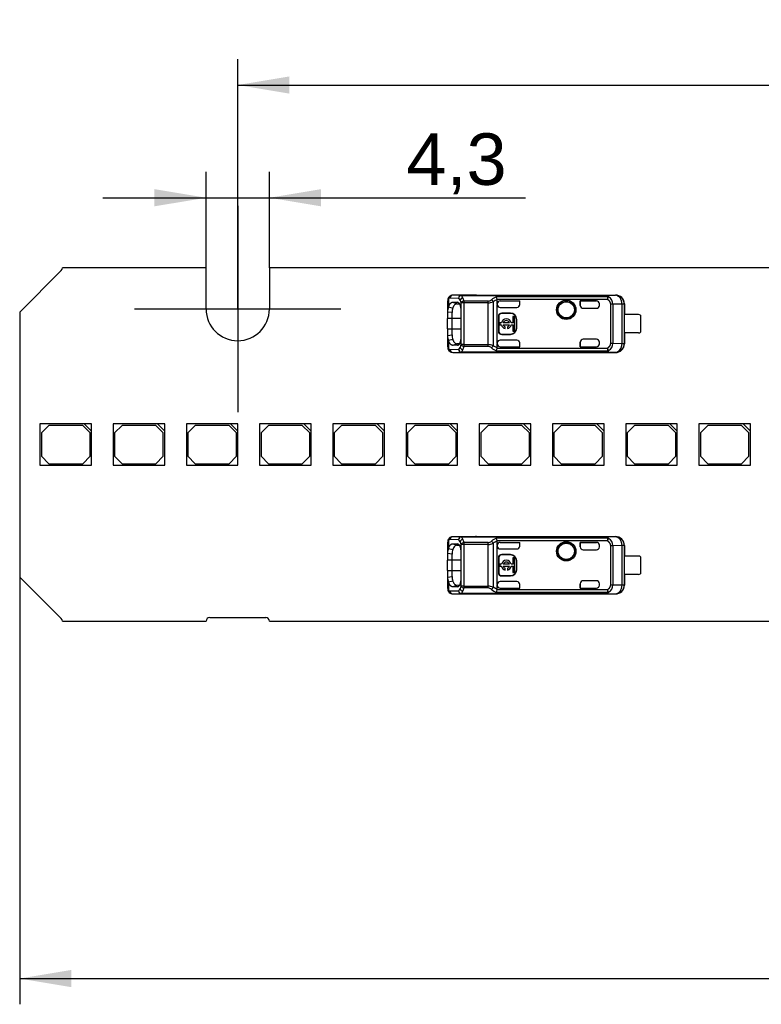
# Model space of a CAD drawing. Header units: millimetres. Extents: x 7 to 819, y 15 to 587.
# Tile 8 of 32: x 125 to 176, y 265 to 332. Entities that reach past the tile are written whole.
import ezdxf
from ezdxf.enums import TextEntityAlignment as Align
from ezdxf.lldxf.tags import DXFTag

# ---------------------------------------------------------------- set-up
doc = ezdxf.new("R2010")
doc.units = ezdxf.units.MM
doc.layers.add('Default', color=7, linetype='Continuous')
doc.layers.add('LINLED_280X24MM_', color=7, linetype='Continuous')
doc.styles.add('SEACAD_Arial', font='arial.ttf')
tags = doc.linetypes.add('CENTER2', pattern=[28.575, 19.05, -3.175, 3.175, -3.175]).pattern_tags.tags
tags[10:11] = [DXFTag(74, 4), DXFTag(75, 0), DXFTag(340, '0'), DXFTag(46, 0.0), DXFTag(50, 0.0), DXFTag(44, 0.0), DXFTag(45, 0.0)]
tags[8:9] = [DXFTag(74, 4), DXFTag(75, 0), DXFTag(340, '0'), DXFTag(46, 0.0), DXFTag(50, 0.0), DXFTag(44, 0.0), DXFTag(45, 0.0)]
tags[6:7] = [DXFTag(74, 4), DXFTag(75, 0), DXFTag(340, '0'), DXFTag(46, 0.0), DXFTag(50, 0.0), DXFTag(44, 0.0), DXFTag(45, 0.0)]
tags[4:5] = [DXFTag(74, 4), DXFTag(75, 0), DXFTag(340, '0'), DXFTag(46, 0.0), DXFTag(50, 0.0), DXFTag(44, 0.0), DXFTag(45, 0.0)]
doc.dimstyles.new('ISO', dxfattribs={"dimtxt": 3.5, "dimasz": 3.5, "dimexe": 1.75, "dimexo": 0, "dimgap": 0.875, "dimtad": 1, "dimtxsty": 'SEACAD_Arial', "dimblk1": '_SE_FILLED', "dimblk2": '_SE_FILLED', "dimsah": 1, "dimcen": 1.75, "dimadec": 0, "dimazin": 0, "dimtfac": 0.5, "dimtdec": 3, "dimtmove": 0, "dimatfit": 3, "dimfxl": 1, "dimarcsym": 0})

# ---------------------------------------------------------------- blocks, each defined once
blk = doc.blocks.new('SEANNOT_GROUP6')
at = {"layer": 'Default', "color": 7, "linetype": 'CENTER2'}
for p, q in [((140.02, 318.862), (140.02, 304.862)), ((147.02, 311.862), (133.02, 311.862))]:
    blk.add_line(p, q, dxfattribs=at)
blk = doc.blocks.new('SE4')
at = {"layer": 'LINLED_280X24MM_', "color": 7, "linetype": 'Continuous'}
for p, q in [((128.043, 314.485), (125.22, 311.662)), ((137.87, 314.662), (128.116, 314.662)), ((137.87, 311.862), (137.87, 314.662)), ((262.87, 314.662), (142.17, 314.662)), ((142.17, 314.662), (142.17, 311.862)), ((154.27, 312.406), (154.27, 311.658)), ((154.33, 312.562), (154.33, 312.009)), ((155.006, 312.588), (154.424, 312.602)), ((155.194, 312.788), (154.612, 312.802)), ((156.219, 312.802), (154.612, 312.802)), ((154.615, 312.327), (154.943, 312.324)), ((154.615, 312.327), (154.898, 312.225)), ((154.993, 312.306), (154.943, 312.324)), ((155.186, 309.446), (155.186, 312.278)), ((155.374, 312.278), (155.186, 312.278)), ((155.194, 312.788), (155.194, 312.783)), ((155.194, 312.788), (164.982, 312.788)), ((155.194, 312.783), (164.982, 312.783)), ((157.014, 312.403), (155.374, 312.403)), ((155.374, 312.403), (155.374, 312.278)), ((157.014, 312.278), (155.374, 312.278)), ((155.374, 312.278), (155.374, 309.446)), ((156.22, 312.812), (156.22, 312.802)), ((156.22, 312.812), (165.666, 312.812)), ((157.014, 312.278), (157.014, 312.403)), ((157.014, 309.446), (157.014, 312.278)), ((157.354, 312.355), (157.354, 309.369)), ((165.11, 312.697), (157.576, 312.697)), ((165.11, 312.518), (157.635, 312.518)), ((157.637, 312.217), (157.637, 312.5)), ((157.837, 312.417), (159.17, 312.417)), ((157.837, 312.417), (157.837, 312.417)), ((157.837, 312.417), (159.167, 312.417)), ((159.167, 312.167), (159.167, 312.417)), ((159.17, 312.417), (159.167, 312.417)), ((159.17, 312.172), (159.17, 312.417)), ((163.27, 312.417), (163.27, 312.112)), ((164.37, 312.417), (163.27, 312.417)), ((163.27, 312.417), (163.273, 312.417)), ((163.273, 312.112), (163.273, 312.417)), ((163.273, 312.417), (164.37, 312.417)), ((164.37, 312.417), (164.37, 312.417)), ((165.654, 312.795), (164.982, 312.788)), ((164.982, 312.783), (164.982, 312.788)), ((165.11, 312.697), (165.11, 312.518)), ((165.11, 312.518), (165.196, 312.683)), ((165.656, 312.795), (165.666, 312.812)), ((125.22, 311.662), (125.22, 293.662)), ((154.57, 311.618), (154.27, 311.659)), ((154.27, 311.659), (154.27, 311.212)), ((154.33, 312.007), (154.612, 311.934)), ((154.57, 311.212), (154.57, 311.618)), ((154.898, 312.225), (155.064, 312.223)), ((155.166, 311.712), (155.166, 310.012)), ((157.637, 312.217), (157.637, 312.172)), ((157.637, 309.552), (157.637, 312.172)), ((157.837, 311.972), (158.97, 311.972)), ((159.167, 312.167), (159.17, 312.172)), ((163.27, 312.112), (163.273, 312.112)), ((163.47, 311.912), (164.37, 311.912)), ((164.57, 312.112), (164.57, 312.217)), ((165.338, 309.535), (165.338, 312.189)), ((165.491, 312.189), (165.338, 312.189)), ((166.113, 312.195), (165.491, 312.189)), ((165.491, 312.189), (165.491, 309.535)), ((166.253, 312.195), (166.113, 312.195)), ((166.113, 309.528), (166.113, 312.195)), ((166.27, 312.212), (166.253, 312.195)), ((166.253, 312.195), (166.253, 309.528)), ((166.27, 312.212), (166.27, 311.487)), ((154.57, 311.212), (154.27, 311.212)), ((154.27, 310.512), (154.27, 311.212)), ((155.166, 311.212), (154.57, 311.212)), ((154.57, 310.512), (154.57, 311.212)), ((157.737, 311.362), (157.71, 311.362)), ((157.71, 311.362), (157.71, 310.362)), ((157.737, 311.362), (157.737, 310.362)), ((157.937, 311.588), (157.937, 311.562)), ((158.537, 311.588), (157.937, 311.588)), ((158.537, 311.562), (157.937, 311.562)), ((158.537, 311.562), (158.537, 311.588)), ((158.817, 311.356), (158.685, 311.356)), ((158.685, 311.356), (158.685, 310.928)), ((158.817, 310.368), (158.817, 311.356)), ((158.963, 311.162), (158.937, 311.162)), ((158.937, 310.562), (158.937, 311.162)), ((158.963, 310.562), (158.963, 311.162)), ((166.268, 310.237), (166.268, 311.487)), ((167.22, 311.487), (166.268, 311.487)), ((167.37, 311.437), (167.37, 310.287)), ((154.27, 310.512), (154.57, 310.512)), ((154.27, 310.512), (154.27, 310.065)), ((154.57, 310.512), (155.166, 310.512)), ((154.57, 310.106), (154.57, 310.512)), ((157.71, 310.362), (157.737, 310.362)), ((157.921, 310.928), (157.817, 310.928)), ((157.817, 310.928), (157.817, 310.796)), ((157.817, 310.796), (157.921, 310.796)), ((158.458, 310.928), (158.045, 310.928)), ((158.045, 310.796), (158.458, 310.796)), ((158.169, 310.535), (158.169, 310.661)), ((158.335, 310.661), (158.335, 310.535)), ((158.685, 310.928), (158.582, 310.928)), ((158.582, 310.796), (158.685, 310.796)), ((158.685, 310.796), (158.685, 310.368)), ((158.685, 310.368), (158.817, 310.368)), ((158.937, 310.562), (158.963, 310.562)), ((154.27, 310.065), (154.57, 310.106)), ((154.27, 310.066), (154.27, 309.318)), ((154.612, 309.791), (154.33, 309.718)), ((154.33, 309.715), (154.33, 309.162)), ((158.97, 309.752), (157.837, 309.752)), ((157.937, 310.162), (157.937, 310.135)), ((157.937, 310.162), (158.537, 310.162)), ((157.937, 310.135), (158.537, 310.135)), ((158.537, 310.135), (158.537, 310.162)), ((163.273, 309.612), (163.27, 309.612)), ((163.27, 309.612), (163.27, 309.306)), ((163.273, 309.307), (163.273, 309.612)), ((164.37, 309.812), (163.47, 309.812)), ((164.57, 309.506), (164.57, 309.612)), ((167.22, 310.237), (166.268, 310.237)), ((166.27, 310.237), (166.27, 309.512)), ((154.424, 309.122), (155.006, 309.135)), ((154.612, 308.922), (155.194, 308.935)), ((154.898, 309.499), (154.615, 309.397)), ((154.943, 309.399), (154.615, 309.397)), ((155.066, 309.5), (154.898, 309.499)), ((154.943, 309.399), (154.998, 309.419)), ((155.374, 309.446), (155.186, 309.446)), ((155.194, 308.941), (155.194, 308.935)), ((155.194, 308.941), (164.982, 308.941)), ((164.982, 308.935), (155.194, 308.935)), ((155.374, 309.446), (157.014, 309.446)), ((155.374, 309.446), (155.374, 309.32)), ((157.014, 309.32), (155.374, 309.32)), ((157.014, 309.32), (157.014, 309.446)), ((157.637, 309.224), (157.354, 309.369)), ((157.577, 309.026), (165.11, 309.026)), ((157.637, 309.224), (157.635, 309.206)), ((157.635, 309.206), (165.11, 309.206)), ((157.637, 309.552), (157.637, 309.506)), ((157.637, 309.224), (157.637, 309.506)), ((157.837, 309.307), (159.167, 309.307)), ((157.837, 309.307), (157.837, 309.306)), ((157.837, 309.306), (159.17, 309.306)), ((159.167, 309.307), (159.167, 309.561)), ((159.17, 309.552), (159.167, 309.561)), ((159.17, 309.306), (159.167, 309.307)), ((159.17, 309.306), (159.17, 309.552)), ((163.27, 309.306), (163.273, 309.307)), ((163.27, 309.306), (164.37, 309.306)), ((163.273, 309.307), (164.37, 309.307)), ((164.37, 309.306), (164.37, 309.307)), ((164.982, 308.935), (164.982, 308.941)), ((164.982, 308.935), (165.654, 308.928)), ((165.11, 309.206), (165.11, 309.026)), ((165.196, 309.04), (165.11, 309.206)), ((165.338, 309.535), (165.491, 309.535)), ((165.491, 309.535), (166.113, 309.528)), ((166.113, 309.528), (166.253, 309.528)), ((166.253, 309.528), (166.27, 309.512)), ((154.612, 308.922), (156.219, 308.922)), ((156.22, 308.922), (156.22, 308.912)), ((156.22, 308.912), (165.666, 308.912)), ((165.666, 308.912), (165.656, 308.928)), ((129.595, 304.062), (126.595, 304.062)), ((126.595, 304.062), (126.595, 301.262)), ((127.195, 303.962), (126.695, 303.462)), ((129.495, 303.962), (127.195, 303.962)), ((129.995, 303.462), (129.495, 303.962)), ((130.095, 304.062), (129.595, 304.062)), ((129.595, 304.062), (130.095, 303.562)), ((130.095, 303.562), (130.095, 304.062)), ((134.565, 304.062), (131.565, 304.062)), ((131.565, 304.062), (131.565, 301.262)), ((132.165, 303.962), (131.665, 303.462)), ((134.465, 303.962), (132.165, 303.962)), ((134.965, 303.462), (134.465, 303.962)), ((135.065, 304.062), (134.565, 304.062)), ((134.565, 304.062), (135.065, 303.562)), ((135.065, 303.562), (135.065, 304.062)), ((139.535, 304.062), (136.535, 304.062)), ((136.535, 304.062), (136.535, 301.262)), ((137.135, 303.962), (136.635, 303.462)), ((139.435, 303.962), (137.135, 303.962)), ((139.935, 303.462), (139.435, 303.962)), ((140.035, 304.062), (139.535, 304.062)), ((139.535, 304.062), (140.035, 303.562)), ((140.035, 303.562), (140.035, 304.062)), ((144.505, 304.062), (141.505, 304.062)), ((141.505, 304.062), (141.505, 301.262)), ((142.105, 303.962), (141.605, 303.462)), ((144.405, 303.962), (142.105, 303.962)), ((144.905, 303.462), (144.405, 303.962)), ((145.005, 304.062), (144.505, 304.062)), ((144.505, 304.062), (145.005, 303.562)), ((145.005, 303.562), (145.005, 304.062)), ((149.475, 304.062), (146.475, 304.062)), ((146.475, 304.062), (146.475, 301.262)), ((147.075, 303.962), (146.575, 303.462)), ((149.375, 303.962), (147.075, 303.962)), ((149.875, 303.462), (149.375, 303.962)), ((149.975, 304.062), (149.475, 304.062)), ((149.475, 304.062), (149.975, 303.562)), ((149.975, 303.562), (149.975, 304.062)), ((154.445, 304.062), (151.445, 304.062)), ((151.445, 304.062), (151.445, 301.262)), ((152.045, 303.962), (151.545, 303.462)), ((154.345, 303.962), (152.045, 303.962)), ((154.845, 303.462), (154.345, 303.962)), ((154.945, 304.062), (154.445, 304.062)), ((154.445, 304.062), (154.945, 303.562)), ((154.945, 303.562), (154.945, 304.062)), ((159.415, 304.062), (156.415, 304.062)), ((156.415, 304.062), (156.415, 301.262)), ((157.015, 303.962), (156.515, 303.462)), ((159.315, 303.962), (157.015, 303.962)), ((159.815, 303.462), (159.315, 303.962)), ((159.915, 304.062), (159.415, 304.062)), ((159.415, 304.062), (159.915, 303.562)), ((159.915, 303.562), (159.915, 304.062)), ((164.385, 304.062), (161.385, 304.062)), ((161.385, 304.062), (161.385, 301.262)), ((161.985, 303.962), (161.485, 303.462)), ((164.285, 303.962), (161.985, 303.962)), ((164.785, 303.462), (164.285, 303.962)), ((164.885, 304.062), (164.385, 304.062)), ((164.385, 304.062), (164.885, 303.562)), ((164.885, 303.562), (164.885, 304.062)), ((169.355, 304.062), (166.355, 304.062)), ((166.355, 304.062), (166.355, 301.262)), ((166.955, 303.962), (166.455, 303.462)), ((169.255, 303.962), (166.955, 303.962)), ((169.755, 303.462), (169.255, 303.962)), ((169.855, 304.062), (169.355, 304.062)), ((169.355, 304.062), (169.855, 303.562)), ((169.855, 303.562), (169.855, 304.062)), ((174.325, 304.062), (171.325, 304.062)), ((171.325, 304.062), (171.325, 301.262)), ((171.925, 303.962), (171.425, 303.462)), ((174.225, 303.962), (171.925, 303.962)), ((174.725, 303.462), (174.225, 303.962)), ((174.825, 304.062), (174.325, 304.062)), ((174.325, 304.062), (174.825, 303.562)), ((174.825, 303.562), (174.825, 304.062)), ((126.695, 303.462), (126.695, 301.862)), ((129.995, 301.862), (129.995, 303.462)), ((130.095, 301.262), (130.095, 303.562)), ((131.665, 303.462), (131.665, 301.862)), ((134.965, 301.862), (134.965, 303.462)), ((135.065, 301.262), (135.065, 303.562)), ((136.635, 303.462), (136.635, 301.862)), ((139.935, 301.862), (139.935, 303.462)), ((140.035, 301.262), (140.035, 303.562)), ((141.605, 303.462), (141.605, 301.862)), ((144.905, 301.862), (144.905, 303.462)), ((145.005, 301.262), (145.005, 303.562)), ((146.575, 303.462), (146.575, 301.862)), ((149.875, 301.862), (149.875, 303.462)), ((149.975, 301.262), (149.975, 303.562)), ((151.545, 303.462), (151.545, 301.862)), ((154.845, 301.862), (154.845, 303.462)), ((154.945, 301.262), (154.945, 303.562)), ((156.515, 303.462), (156.515, 301.862)), ((159.815, 301.862), (159.815, 303.462)), ((159.915, 301.262), (159.915, 303.562)), ((161.485, 303.462), (161.485, 301.862)), ((164.785, 301.862), (164.785, 303.462)), ((164.885, 301.262), (164.885, 303.562)), ((166.455, 303.462), (166.455, 301.862)), ((169.755, 301.862), (169.755, 303.462)), ((169.855, 301.262), (169.855, 303.562)), ((171.425, 303.462), (171.425, 301.862)), ((174.725, 301.862), (174.725, 303.462)), ((174.825, 301.262), (174.825, 303.562)), ((126.695, 301.862), (127.195, 301.362)), ((129.495, 301.362), (129.995, 301.862)), ((131.665, 301.862), (132.165, 301.362)), ((134.465, 301.362), (134.965, 301.862)), ((136.635, 301.862), (137.135, 301.362)), ((139.435, 301.362), (139.935, 301.862)), ((141.605, 301.862), (142.105, 301.362)), ((144.405, 301.362), (144.905, 301.862)), ((146.575, 301.862), (147.075, 301.362)), ((149.375, 301.362), (149.875, 301.862)), ((151.545, 301.862), (152.045, 301.362)), ((154.345, 301.362), (154.845, 301.862)), ((156.515, 301.862), (157.015, 301.362)), ((159.315, 301.362), (159.815, 301.862)), ((161.485, 301.862), (161.985, 301.362)), ((164.285, 301.362), (164.785, 301.862)), ((166.455, 301.862), (166.955, 301.362)), ((169.255, 301.362), (169.755, 301.862)), ((171.425, 301.862), (171.925, 301.362)), ((174.225, 301.362), (174.725, 301.862)), ((126.595, 301.262), (130.095, 301.262)), ((127.195, 301.362), (129.495, 301.362)), ((131.565, 301.262), (135.065, 301.262)), ((132.165, 301.362), (134.465, 301.362)), ((136.535, 301.262), (140.035, 301.262)), ((137.135, 301.362), (139.435, 301.362)), ((141.505, 301.262), (145.005, 301.262)), ((142.105, 301.362), (144.405, 301.362)), ((146.475, 301.262), (149.975, 301.262)), ((147.075, 301.362), (149.375, 301.362)), ((151.445, 301.262), (154.945, 301.262)), ((152.045, 301.362), (154.345, 301.362)), ((156.415, 301.262), (159.915, 301.262)), ((157.015, 301.362), (159.315, 301.362)), ((161.385, 301.262), (164.885, 301.262)), ((161.985, 301.362), (164.285, 301.362)), ((166.355, 301.262), (169.855, 301.262)), ((166.955, 301.362), (169.255, 301.362)), ((171.325, 301.262), (174.825, 301.262)), ((171.925, 301.362), (174.225, 301.362)), ((155.194, 296.388), (154.612, 296.402)), ((156.219, 296.402), (154.612, 296.402)), ((155.194, 296.388), (155.194, 296.383)), ((155.194, 296.388), (164.982, 296.388)), ((155.194, 296.383), (164.982, 296.383)), ((156.22, 296.412), (156.22, 296.402)), ((156.22, 296.412), (165.666, 296.412)), ((165.11, 296.297), (157.576, 296.297)), ((165.654, 296.395), (164.982, 296.388)), ((164.982, 296.383), (164.982, 296.388)), ((165.11, 296.297), (165.11, 296.118)), ((165.11, 296.118), (165.196, 296.283)), ((165.656, 296.395), (165.666, 296.412)), ((154.27, 296.006), (154.27, 295.258)), ((154.33, 296.162), (154.33, 295.609)), ((154.33, 295.607), (154.612, 295.534)), ((155.006, 296.188), (154.424, 296.202)), ((154.615, 295.927), (154.943, 295.924)), ((154.615, 295.927), (154.898, 295.825)), ((154.898, 295.825), (155.064, 295.823)), ((154.993, 295.906), (154.943, 295.924)), ((155.186, 293.046), (155.186, 295.878)), ((155.374, 295.878), (155.186, 295.878)), ((157.014, 296.003), (155.374, 296.003)), ((155.374, 296.003), (155.374, 295.878)), ((157.014, 295.878), (155.374, 295.878)), ((155.374, 295.878), (155.374, 293.046)), ((157.014, 295.878), (157.014, 296.003)), ((157.014, 293.046), (157.014, 295.878)), ((157.354, 295.955), (157.354, 292.969)), ((165.11, 296.118), (157.635, 296.118)), ((157.637, 295.817), (157.637, 296.1)), ((157.637, 295.817), (157.637, 295.772)), ((157.637, 293.152), (157.637, 295.772)), ((157.837, 296.017), (159.17, 296.017)), ((157.837, 296.017), (157.837, 296.017)), ((157.837, 296.017), (159.167, 296.017)), ((157.837, 295.572), (158.97, 295.572)), ((159.167, 295.767), (159.167, 296.017)), ((159.17, 296.017), (159.167, 296.017)), ((159.167, 295.767), (159.17, 295.772)), ((159.17, 295.772), (159.17, 296.017)), ((163.27, 296.017), (163.27, 295.712)), ((164.37, 296.017), (163.27, 296.017)), ((163.27, 296.017), (163.273, 296.017)), ((163.27, 295.712), (163.273, 295.712)), ((163.273, 295.712), (163.273, 296.017)), ((163.273, 296.017), (164.37, 296.017)), ((164.37, 296.017), (164.37, 296.017)), ((164.57, 295.712), (164.57, 295.817)), ((165.338, 293.135), (165.338, 295.789)), ((165.491, 295.789), (165.338, 295.789)), ((166.113, 295.795), (165.491, 295.789)), ((165.491, 295.789), (165.491, 293.135)), ((166.253, 295.795), (166.113, 295.795)), ((166.113, 293.128), (166.113, 295.795)), ((166.27, 295.812), (166.253, 295.795)), ((166.253, 295.795), (166.253, 293.128)), ((166.27, 295.812), (166.27, 295.087)), ((154.57, 295.218), (154.27, 295.259)), ((154.27, 295.259), (154.27, 294.812)), ((154.57, 294.812), (154.57, 295.218)), ((155.166, 295.312), (155.166, 293.612)), ((157.737, 294.962), (157.71, 294.962)), ((157.71, 294.962), (157.71, 293.962)), ((157.737, 294.962), (157.737, 293.962)), ((157.937, 295.188), (157.937, 295.162)), ((158.537, 295.188), (157.937, 295.188)), ((158.537, 295.162), (157.937, 295.162)), ((158.537, 295.162), (158.537, 295.188)), ((158.817, 294.956), (158.685, 294.956)), ((158.685, 294.956), (158.685, 294.528)), ((158.817, 293.968), (158.817, 294.956)), ((163.47, 295.512), (164.37, 295.512)), ((166.268, 293.837), (166.268, 295.087)), ((167.22, 295.087), (166.268, 295.087)), ((167.37, 295.037), (167.37, 293.887)), ((154.57, 294.812), (154.27, 294.812)), ((154.27, 294.112), (154.27, 294.812)), ((155.166, 294.812), (154.57, 294.812)), ((154.57, 294.112), (154.57, 294.812)), ((157.921, 294.528), (157.817, 294.528)), ((157.817, 294.528), (157.817, 294.396)), ((157.817, 294.396), (157.921, 294.396)), ((158.458, 294.528), (158.045, 294.528)), ((158.045, 294.396), (158.458, 294.396)), ((158.169, 294.135), (158.169, 294.261)), ((158.335, 294.261), (158.335, 294.135)), ((158.685, 294.528), (158.582, 294.528)), ((158.582, 294.396), (158.685, 294.396)), ((158.685, 294.396), (158.685, 293.968)), ((158.963, 294.762), (158.937, 294.762)), ((158.937, 294.162), (158.937, 294.762)), ((158.963, 294.162), (158.963, 294.762)), ((125.22, 293.662), (128.043, 290.839)), ((154.27, 294.112), (154.57, 294.112)), ((154.27, 294.112), (154.27, 293.665)), ((154.27, 293.665), (154.57, 293.706)), ((154.27, 293.666), (154.27, 292.918)), ((154.57, 294.112), (155.166, 294.112)), ((154.57, 293.706), (154.57, 294.112)), ((157.71, 293.962), (157.737, 293.962)), ((157.937, 293.762), (157.937, 293.735)), ((157.937, 293.762), (158.537, 293.762)), ((157.937, 293.735), (158.537, 293.735)), ((158.537, 293.735), (158.537, 293.762)), ((158.685, 293.968), (158.817, 293.968)), ((158.937, 294.162), (158.963, 294.162)), ((167.22, 293.837), (166.268, 293.837)), ((166.27, 293.837), (166.27, 293.112)), ((154.612, 293.391), (154.33, 293.318)), ((154.33, 293.315), (154.33, 292.762)), ((154.898, 293.099), (154.615, 292.997)), ((154.943, 292.999), (154.615, 292.997)), ((155.066, 293.1), (154.898, 293.099)), ((154.943, 292.999), (154.998, 293.019)), ((155.374, 293.046), (155.186, 293.046)), ((155.374, 293.046), (157.014, 293.046)), ((155.374, 293.046), (155.374, 292.92)), ((157.014, 292.92), (155.374, 292.92)), ((157.014, 292.92), (157.014, 293.046)), ((157.637, 292.824), (157.354, 292.969)), ((157.637, 293.152), (157.637, 293.106)), ((157.637, 292.824), (157.637, 293.106)), ((158.97, 293.352), (157.837, 293.352)), ((157.837, 292.907), (159.167, 292.907)), ((157.837, 292.907), (157.837, 292.906)), ((157.837, 292.906), (159.17, 292.906)), ((159.167, 292.907), (159.167, 293.161)), ((159.17, 293.152), (159.167, 293.161)), ((159.17, 292.906), (159.167, 292.907)), ((159.17, 292.906), (159.17, 293.152)), ((163.273, 293.212), (163.27, 293.212)), ((163.27, 293.212), (163.27, 292.906)), ((163.27, 292.906), (163.273, 292.907)), ((163.27, 292.906), (164.37, 292.906)), ((163.273, 292.907), (163.273, 293.212)), ((163.273, 292.907), (164.37, 292.907)), ((164.37, 293.412), (163.47, 293.412)), ((164.37, 292.906), (164.37, 292.907)), ((164.57, 293.106), (164.57, 293.212)), ((165.338, 293.135), (165.491, 293.135)), ((165.491, 293.135), (166.113, 293.128)), ((166.113, 293.128), (166.253, 293.128)), ((166.253, 293.128), (166.27, 293.112)), ((154.424, 292.722), (155.006, 292.735)), ((154.612, 292.522), (155.194, 292.535)), ((154.612, 292.522), (156.219, 292.522)), ((155.194, 292.541), (155.194, 292.535)), ((155.194, 292.541), (164.982, 292.541)), ((164.982, 292.535), (155.194, 292.535)), ((156.22, 292.522), (156.22, 292.512)), ((156.22, 292.512), (165.666, 292.512)), ((157.577, 292.626), (165.11, 292.626)), ((157.637, 292.824), (157.635, 292.806)), ((157.635, 292.806), (165.11, 292.806)), ((164.982, 292.535), (164.982, 292.541)), ((164.982, 292.535), (165.654, 292.528)), ((165.11, 292.806), (165.11, 292.626)), ((165.196, 292.64), (165.11, 292.806)), ((165.666, 292.512), (165.656, 292.528)), ((138.12, 290.912), (141.92, 290.912)), ((128.116, 290.662), (137.87, 290.662)), ((142.17, 290.662), (262.87, 290.662))]:
    blk.add_line(p, q, dxfattribs=at)
for centre, radius in [((162.32, 311.812), 0.657), ((162.32, 311.812), 0.586), ((162.32, 311.812), 0.552), ((162.32, 311.812), 0.55), ((162.32, 295.412), 0.657), ((162.32, 295.412), 0.586), ((162.32, 295.412), 0.552), ((162.32, 295.412), 0.55)]:
    blk.add_circle(centre, radius, dxfattribs=at)
for centre, radius, start, end in [((127.866, 314.662), 0.25, 315, 360), ((154.659, 312.433), 0.39, 134.6399, 185.43974), ((154.496, 312.585), 0.167, 132.13625, 188.18025), ((154.614, 312.469), 0.333, 89.16651, 133.97303), ((154.619, 312.607), 0.195, 92.0033, 181.51183), ((155.212, 312.577), 0.207, 95.1634, 176.88603), ((154.789, 312.298), 0.362, 26.77466, 53.25524), ((155.36, 312.371), 0.264, 103.13685, 159.99536), ((154.211, 311.993), 1.015, 16.25103, 27.44263), ((155.403, 312.156), 0.249, 96.74482, 150.7526), ((154.921, 312.481), 0.407, 21.14231, 47.85712), ((154.135, 312.122), 1.27, 12.7997, 23.48751), ((156.994, 312.77), 0.368, 273.14824, 312.18165), ((157.004, 313.106), 0.829, 270.69373, 294.97087), ((158.067, 311.49), 1.304, 112.11544, 129.33117), ((157.013, 312.201), 0.374, 24.29758, 52.51656), ((158.122, 311.202), 1.386, 110.5131, 123.67504), ((157.165, 312.462), 0.473, 6.78625, 29.79904), ((165.119, 312.484), 0.213, 68.96322, 92.44914), ((164.908, 312.176), 0.583, 1.24479, 60.4152), ((165.653, 312.195), 0.6, 0.00436, 89.8384), ((140.02, 311.862), 2.15, 180, 0), ((155.008, 311.711), 0.741, 156.26512, 184.09749), ((155.708, 311.625), 1.138, 164.20658, 180.38348), ((164.37, 312.112), 0.2, 270, 0), ((157.937, 311.362), 0.226, 90, 180), ((157.937, 311.362), 0.2, 90, 180), ((158.252, 310.862), 0.337, 11.32726, 168.67274), ((158.252, 310.862), 0.217, 17.78466, 162.21534), ((158.537, 311.162), 0.426, 0, 90), ((158.537, 311.162), 0.4, 0, 90), ((167.22, 311.237), 0.25, 53.1301, 90), ((157.937, 310.362), 0.226, 180, 270), ((157.937, 310.362), 0.2, 180, 270), ((158.252, 310.862), 0.337, 191.32726, 255.79581), ((158.252, 310.862), 0.217, 197.78466, 247.56802), ((158.252, 310.862), 0.337, 284.20419, 348.67274), ((158.252, 310.862), 0.217, 292.43198, 342.21534), ((158.537, 310.562), 0.4, 270, 0), ((158.537, 310.562), 0.426, 270, 0), ((167.22, 310.487), 0.25, 270, 306.8699), ((155.013, 310.014), 0.745, 175.97465, 203.65539), ((155.572, 310.08), 1.003, 178.51585, 196.90988), ((164.37, 309.612), 0.2, 0, 90), ((154.658, 309.29), 0.39, 174.52975, 225.37995), ((154.496, 309.138), 0.168, 171.87116, 227.8744), ((154.614, 309.255), 0.333, 226.0592, 270.82802), ((154.619, 309.116), 0.195, 178.48003, 268.00094), ((154.789, 309.425), 0.362, 306.73963, 333.22778), ((155.212, 309.147), 0.207, 183.11402, 264.83719), ((154.286, 309.7), 0.935, 332.08348, 344.23539), ((155.36, 309.353), 0.264, 200.0118, 256.88186), ((155.404, 309.568), 0.249, 209.28627, 263.16848), ((154.921, 309.242), 0.407, 312.13882, 338.88527), ((154.131, 309.604), 1.275, 336.52963, 347.17013), ((157.003, 308.612), 0.835, 65.11343, 89.22174), ((156.995, 308.954), 0.367, 47.8882, 86.98128), ((156.979, 309.551), 0.417, 308.87868, 334.10694), ((158.046, 310.2), 1.263, 230.3962, 248.22145), ((156.808, 309.374), 0.844, 335.65307, 348.46555), ((165.119, 309.24), 0.213, 267.5508, 291.03601), ((164.91, 309.546), 0.581, 299.46892, 358.87195), ((165.653, 309.529), 0.6, 270.167, 359.99564), ((154.659, 296.033), 0.39, 134.6399, 185.43974), ((154.496, 296.185), 0.167, 132.13625, 188.18025), ((154.614, 296.069), 0.333, 89.16651, 133.97303), ((154.619, 296.207), 0.195, 92.0033, 181.51183), ((155.212, 296.177), 0.207, 95.1634, 176.88603), ((155.36, 295.971), 0.264, 103.13685, 159.99536), ((154.921, 296.081), 0.407, 21.14231, 47.85712), ((154.135, 295.722), 1.27, 12.7997, 23.48751), ((158.067, 295.09), 1.304, 112.11544, 129.33117), ((157.165, 296.062), 0.473, 6.78625, 29.79904), ((165.119, 296.084), 0.213, 68.96322, 92.44914), ((164.908, 295.776), 0.583, 1.24479, 60.4152), ((165.653, 295.795), 0.6, 0.00436, 89.8384), ((155.008, 295.311), 0.741, 156.26512, 184.09749), ((154.789, 295.898), 0.362, 26.77466, 53.25524), ((154.211, 295.593), 1.015, 16.25103, 27.44263), ((155.403, 295.756), 0.249, 96.74482, 150.7526), ((156.994, 296.37), 0.368, 273.14824, 312.18165), ((157.004, 296.706), 0.829, 270.69373, 294.97087), ((157.013, 295.801), 0.374, 24.29758, 52.51656), ((158.122, 294.802), 1.386, 110.5131, 123.67504), ((164.37, 295.712), 0.2, 270, 0), ((155.708, 295.225), 1.138, 164.20658, 180.38348), ((157.937, 294.962), 0.226, 90, 180), ((157.937, 294.962), 0.2, 90, 180), ((158.537, 294.762), 0.426, 0, 90), ((158.537, 294.762), 0.4, 0, 90), ((167.22, 294.837), 0.25, 53.1301, 90), ((158.252, 294.462), 0.337, 11.32726, 168.67274), ((158.252, 294.462), 0.337, 191.32726, 255.79581), ((158.252, 294.462), 0.217, 17.78466, 162.21534), ((158.252, 294.462), 0.217, 197.78466, 247.56802), ((158.252, 294.462), 0.337, 284.20419, 348.67274), ((158.252, 294.462), 0.217, 292.43198, 342.21534), ((155.013, 293.614), 0.745, 175.97465, 203.65539), ((155.572, 293.68), 1.003, 178.51585, 196.90988), ((157.937, 293.962), 0.226, 180, 270), ((157.937, 293.962), 0.2, 180, 270), ((158.537, 294.162), 0.4, 270, 0), ((158.537, 294.162), 0.426, 270, 0), ((167.22, 294.087), 0.25, 270, 306.8699), ((154.658, 292.89), 0.39, 174.52975, 225.37995), ((154.286, 293.3), 0.935, 332.08348, 344.23539), ((155.404, 293.168), 0.249, 209.28627, 263.16848), ((154.131, 293.204), 1.275, 336.52963, 347.17013), ((157.003, 292.212), 0.835, 65.11343, 89.22174), ((156.995, 292.554), 0.367, 47.8882, 86.98128), ((156.979, 293.151), 0.417, 308.87868, 334.10694), ((164.37, 293.212), 0.2, 0, 90), ((164.91, 293.146), 0.581, 299.46892, 358.87195), ((165.653, 293.129), 0.6, 270.167, 359.99564), ((154.496, 292.738), 0.168, 171.87116, 227.8744), ((154.614, 292.855), 0.333, 226.0592, 270.82802), ((154.619, 292.716), 0.195, 178.48003, 268.00094), ((154.789, 293.025), 0.362, 306.73963, 333.22778), ((155.212, 292.747), 0.207, 183.11402, 264.83719), ((155.36, 292.953), 0.264, 200.0118, 256.88186), ((154.921, 292.842), 0.407, 312.13882, 338.88527), ((158.046, 293.8), 1.263, 230.3962, 248.22145), ((156.808, 292.974), 0.844, 335.65307, 348.46555), ((165.119, 292.84), 0.213, 267.5508, 291.03601), ((138.12, 290.662), 0.25, 90, 180), ((141.92, 290.662), 0.25, 0, 90), ((127.866, 290.662), 0.25, 0, 45)]:
    blk.add_arc(centre, radius, start, end, dxfattribs=at)
for centre, major_axis, ratio, start_param, end_param in [((154.422, 311.702), (0, -0.9), 0.34204, 3.132977, 3.442996), ((155.194, 312.588), (-0.005, -0.2), 0.939661, 3.16702, 4.734916), ((156.22, 312.212), (0, -0.6), 0.999962, 3.141593, 3.321417), ((157.837, 312.217), (0, -0.2), 0.999994, 3.140535, 4.712389), ((157.837, 312.217), (0, -0.2), 0.999994, 3.140004, 4.712389), ((164.37, 312.217), (0, -0.2), 0.999994, 1.570796, 3.141593), ((164.37, 312.217), (0, -0.2), 0.999994, 1.570796, 3.141593), ((165.653, 312.195), (0.006, -0.6), 0.766027, 1.56283, 3.125796), ((165.67, 312.212), (-0.424, -0.424), 0.999924, 2.356233, 3.933355), ((157.837, 312.172), (0, -0.2), 0.999848, 4.712389, 6.283185), ((158.97, 312.172), (-0.141, -0.141), 0.999695, 0.785246, 2.356347), ((158.967, 312.169), (-0.141, -0.141), 0.999695, 1.570796, 2.343651), ((163.47, 312.112), (0.2, 0), 0.999848, 3.141593, 4.712389), ((163.473, 312.112), (0.2, 0), 0.999848, 3.141593, 4.712389), ((157.837, 309.552), (0, 0.2), 0.999848, 0, 1.570796), ((158.97, 309.552), (-0.141, 0.141), 0.999695, 3.926839, 5.497939), ((158.967, 309.554), (-0.141, 0.141), 0.999695, 3.9588, 4.712389), ((163.47, 309.612), (0.2, 0), 0.999848, 1.570796, 3.141593), ((163.473, 309.612), (0.2, 0), 0.999848, 1.570796, 3.141593), ((154.422, 310.023), (0.001, 0.902), 0.342128, 2.840877, 3.150375), ((155.194, 309.135), (0.005, -0.2), 0.939661, 4.689876, 6.257716), ((157.837, 309.507), (0, 0.2), 0.999994, 1.570796, 3.141593), ((157.837, 309.506), (0, 0.2), 0.999994, 1.570796, 3.141593), ((164.37, 309.507), (0, 0.2), 0.999994, 3.141593, 4.712389), ((164.37, 309.506), (0, 0.2), 0.999994, 3.141593, 4.712389), ((165.653, 309.528), (-0.006, -0.6), 0.766027, 0.015856, 1.578763), ((165.67, 309.512), (-0.424, 0.424), 0.999924, 2.349833, 3.926953), ((156.22, 309.512), (0, -0.6), 0.999962, 6.103357, 6.283185), ((155.194, 296.188), (-0.005, -0.2), 0.939661, 3.16702, 4.734916), ((156.22, 295.812), (0, -0.6), 0.999962, 3.141593, 3.321417), ((165.653, 295.795), (0.006, -0.6), 0.766027, 1.56283, 3.125796), ((165.67, 295.812), (-0.424, -0.424), 0.999924, 2.356233, 3.933355), ((154.422, 295.302), (0, -0.9), 0.34204, 3.132977, 3.442996), ((157.837, 295.817), (0, -0.2), 0.999994, 3.140535, 4.712389), ((157.837, 295.817), (0, -0.2), 0.999994, 3.140004, 4.712389), ((157.837, 295.772), (0, -0.2), 0.999848, 4.712389, 6.283185), ((158.97, 295.772), (-0.141, -0.141), 0.999695, 0.785246, 2.356347), ((158.967, 295.769), (-0.141, -0.141), 0.999695, 1.570796, 2.343651), ((163.47, 295.712), (0.2, 0), 0.999848, 3.141593, 4.712389), ((163.473, 295.712), (0.2, 0), 0.999848, 3.141593, 4.712389), ((164.37, 295.817), (0, -0.2), 0.999994, 1.570796, 3.141593), ((164.37, 295.817), (0, -0.2), 0.999994, 1.570796, 3.141593), ((157.837, 293.152), (0, 0.2), 0.999848, 0, 1.570796), ((157.837, 293.107), (0, 0.2), 0.999994, 1.570796, 3.141593), ((157.837, 293.106), (0, 0.2), 0.999994, 1.570796, 3.141593), ((158.97, 293.152), (-0.141, 0.141), 0.999695, 3.926839, 5.497939), ((158.967, 293.154), (-0.141, 0.141), 0.999695, 3.9588, 4.712389), ((163.47, 293.212), (0.2, 0), 0.999848, 1.570796, 3.141593), ((163.473, 293.212), (0.2, 0), 0.999848, 1.570796, 3.141593), ((164.37, 293.107), (0, 0.2), 0.999994, 3.141593, 4.712389), ((164.37, 293.106), (0, 0.2), 0.999994, 3.141593, 4.712389), ((165.653, 293.128), (-0.006, -0.6), 0.766027, 0.015856, 1.578763), ((165.67, 293.112), (-0.424, 0.424), 0.999924, 2.349833, 3.926953), ((154.422, 293.623), (0.001, 0.902), 0.342128, 2.840877, 3.150375), ((155.194, 292.735), (0.005, -0.2), 0.939661, 4.689876, 6.257716), ((156.22, 293.112), (0, -0.6), 0.999962, 6.103357, 6.283185)]:
    blk.add_ellipse(centre, major_axis=major_axis, ratio=ratio, start_param=start_param, end_param=end_param, dxfattribs=at)
for points, degree, knots in [([(154.33, 312.562), (154.322, 312.555), (154.306, 312.541), (154.289, 312.515), (154.278, 312.483), (154.271, 312.448), (154.27, 312.42), (154.27, 312.406)], 3, [0, 0, 0, 0, 0.20636, 0.408491, 0.607418, 0.804218, 1, 1, 1, 1]), ([(154.943, 312.325), (155.036, 312.317), (155.101, 312.142), (155.166, 311.967), (155.166, 311.712)], 2, [0, 0, 0, 0.5, 0.5, 1, 1, 1]), ([(164.982, 312.788), (164.996, 312.788), (165.024, 312.787), (165.062, 312.782), (165.095, 312.775), (165.13, 312.76), (165.166, 312.734), (165.185, 312.702), (165.196, 312.683)], 3, [0, 0, 0, 0, 0.120723, 0.235221, 0.34634, 0.457185, 0.682198, 1, 1, 1, 1]), ([(165.11, 312.697), (165.108, 312.709), (165.104, 312.73), (165.088, 312.754), (165.063, 312.769), (165.027, 312.779), (164.997, 312.782), (164.982, 312.783)], 3, [0, 0, 0, 0, 0.272042, 0.497908, 0.684926, 0.845835, 1, 1, 1, 1]), ([(165.338, 312.189), (165.336, 312.286), (165.277, 312.373), (165.219, 312.458), (165.11, 312.518)], 2, [0, 0, 0, 0.5, 0.5, 1, 1, 1]), ([(154.898, 312.224), (154.898, 312.225), (154.87, 312.225), (154.817, 312.212), (154.742, 312.153), (154.673, 312.061), (154.632, 311.976), (154.612, 311.935)], 3, [0, 0, 0, 0, 0.000046, 0.262507, 0.516593, 0.762391, 1, 1, 1, 1]), ([(154.615, 309.398), (154.536, 309.396), (154.46, 309.481), (154.386, 309.564), (154.33, 309.715)], 2, [0, 0, 0, 0.50021, 0.50021, 1, 1, 1]), ([(154.612, 309.789), (154.622, 309.768), (154.643, 309.724), (154.677, 309.665), (154.714, 309.611), (154.755, 309.564), (154.8, 309.528), (154.847, 309.503), (154.881, 309.5), (154.898, 309.5)], 3, [0, 0, 0, 0, 0.117572, 0.243562, 0.377981, 0.520832, 0.67212, 0.831843, 1, 1, 1, 1]), ([(155.167, 310.012), (155.164, 309.759), (155.101, 309.582), (155.038, 309.403), (154.944, 309.398)], 2, [0, 0, 0, 0.5, 0.5, 1, 1, 1]), ([(154.27, 309.318), (154.27, 309.3), (154.272, 309.266), (154.282, 309.224), (154.3, 309.188), (154.32, 309.171), (154.33, 309.162)], 3, [0, 0, 0, 0, 0.244652, 0.491458, 0.742562, 1, 1, 1, 1]), ([(165.196, 309.04), (165.188, 309.027), (165.175, 309.003), (165.149, 308.977), (165.117, 308.956), (165.063, 308.939), (165.01, 308.937), (164.982, 308.935)], 3, [0, 0, 0, 0, 0.225106, 0.406821, 0.546306, 0.765172, 1, 1, 1, 1]), ([(164.982, 308.941), (164.993, 308.941), (165.014, 308.943), (165.042, 308.948), (165.065, 308.956), (165.083, 308.967), (165.097, 308.982), (165.106, 309.001), (165.109, 309.018), (165.11, 309.026)], 3, [0, 0, 0, 0, 0.110474, 0.221192, 0.340028, 0.473427, 0.625996, 0.800833, 1, 1, 1, 1]), ([(165.11, 309.206), (165.217, 309.265), (165.277, 309.351), (165.336, 309.436), (165.338, 309.535)], 2, [0, 0, 0, 0.5, 0.5, 1, 1, 1]), ([(164.982, 296.388), (164.996, 296.388), (165.024, 296.387), (165.062, 296.382), (165.095, 296.375), (165.13, 296.36), (165.166, 296.334), (165.185, 296.302), (165.196, 296.283)], 3, [0, 0, 0, 0, 0.120723, 0.235221, 0.34634, 0.457185, 0.682198, 1, 1, 1, 1]), ([(165.11, 296.297), (165.108, 296.309), (165.104, 296.33), (165.088, 296.354), (165.063, 296.369), (165.027, 296.379), (164.997, 296.382), (164.982, 296.383)], 3, [0, 0, 0, 0, 0.272042, 0.497908, 0.684926, 0.845835, 1, 1, 1, 1]), ([(154.33, 296.162), (154.322, 296.155), (154.306, 296.141), (154.289, 296.115), (154.278, 296.083), (154.271, 296.048), (154.27, 296.02), (154.27, 296.006)], 3, [0, 0, 0, 0, 0.20636, 0.408491, 0.607418, 0.804218, 1, 1, 1, 1]), ([(154.898, 295.824), (154.898, 295.825), (154.87, 295.825), (154.817, 295.812), (154.742, 295.753), (154.673, 295.661), (154.632, 295.576), (154.612, 295.535)], 3, [0, 0, 0, 0, 0.000046, 0.262507, 0.516593, 0.762391, 1, 1, 1, 1]), ([(154.943, 295.925), (155.036, 295.917), (155.101, 295.742), (155.166, 295.567), (155.166, 295.312)], 2, [0, 0, 0, 0.5, 0.5, 1, 1, 1]), ([(165.338, 295.789), (165.336, 295.886), (165.277, 295.973), (165.219, 296.058), (165.11, 296.118)], 2, [0, 0, 0, 0.5, 0.5, 1, 1, 1]), ([(155.167, 293.612), (155.164, 293.359), (155.101, 293.182), (155.038, 293.003), (154.944, 292.998)], 2, [0, 0, 0, 0.5, 0.5, 1, 1, 1]), ([(154.27, 292.918), (154.27, 292.9), (154.272, 292.866), (154.282, 292.824), (154.3, 292.788), (154.32, 292.771), (154.33, 292.762)], 3, [0, 0, 0, 0, 0.244652, 0.491458, 0.742562, 1, 1, 1, 1]), ([(154.615, 292.998), (154.536, 292.996), (154.46, 293.081), (154.386, 293.164), (154.33, 293.315)], 2, [0, 0, 0, 0.50021, 0.50021, 1, 1, 1]), ([(154.612, 293.389), (154.622, 293.368), (154.643, 293.324), (154.677, 293.265), (154.714, 293.211), (154.755, 293.164), (154.8, 293.128), (154.847, 293.103), (154.881, 293.1), (154.898, 293.1)], 3, [0, 0, 0, 0, 0.117572, 0.243562, 0.377981, 0.520832, 0.67212, 0.831843, 1, 1, 1, 1]), ([(165.11, 292.806), (165.217, 292.865), (165.277, 292.951), (165.336, 293.036), (165.338, 293.135)], 2, [0, 0, 0, 0.5, 0.5, 1, 1, 1]), ([(165.196, 292.64), (165.188, 292.627), (165.175, 292.603), (165.149, 292.577), (165.117, 292.556), (165.063, 292.539), (165.01, 292.537), (164.982, 292.535)], 3, [0, 0, 0, 0, 0.225106, 0.406821, 0.546306, 0.765172, 1, 1, 1, 1]), ([(164.982, 292.541), (164.993, 292.541), (165.014, 292.543), (165.042, 292.548), (165.065, 292.556), (165.083, 292.567), (165.097, 292.582), (165.106, 292.601), (165.109, 292.618), (165.11, 292.626)], 3, [0, 0, 0, 0, 0.110474, 0.221192, 0.340028, 0.473427, 0.625996, 0.800833, 1, 1, 1, 1])]:
    blk.add_open_spline(points, degree=degree, knots=knots, dxfattribs=at)
for points, degree in [([(154.33, 312.009), (154.447, 312.327), (154.615, 312.327)], 2), ([(157.635, 312.518), (157.635, 312.516), (157.636, 312.512), (157.636, 312.506), (157.637, 312.502), (157.637, 312.5)], 3), ([(154.33, 295.609), (154.447, 295.927), (154.615, 295.927)], 2), ([(157.635, 296.118), (157.635, 296.116), (157.636, 296.112), (157.636, 296.106), (157.637, 296.102), (157.637, 296.1)], 3)]:
    blk.add_open_spline(points, degree=degree, dxfattribs=at)
blk = doc.blocks.new('DMBLK20')
at = {"layer": 'Default', "linetype": 'Continuous'}
for points in [[(134.37, 320.005), (134.37, 318.839), (137.87, 319.422)], [(145.67, 320.005), (142.17, 319.422), (145.67, 318.839)]]:
    blk.add_hatch(color=7, dxfattribs=at).paths.add_polyline_path(points)
at = {"layer": 'Default', "color": 7, "linetype": 'Continuous'}
for p, q in [((137.87, 314.662), (137.87, 321.172)), ((142.17, 314.662), (142.17, 321.172)), ((130.87, 319.422), (159.548, 319.422))]:
    blk.add_line(p, q, dxfattribs=at)
at = {"layer": 'Default', "color": 7, "linetype": 'Continuous', "style": 'SEACAD_Arial'}
blk.add_text('4,3', height=3.5, dxfattribs=at).set_placement((151.475, 323.797), align=Align.TOP_LEFT)
blk = doc.blocks.new('_SE_FILLED')
at = {"color": 0}
blk.add_line((0, 0), (-1, 0), dxfattribs=at)
blk.add_solid([(0, 0), (-1, -0.1665), (-1, 0.1665), (0, 0)], dxfattribs=at)
blk = doc.blocks.new('DMBLK21')
at = {"layer": 'Default', "linetype": 'Continuous'}
for points in [[(143.52, 327.66), (140.02, 327.077), (143.52, 326.494)], [(261.52, 327.66), (261.52, 326.494), (265.02, 327.077)]]:
    blk.add_hatch(color=7, dxfattribs=at).paths.add_polyline_path(points)
at = {"layer": 'Default', "color": 7, "linetype": 'Continuous'}
for p, q in [((140.02, 311.862), (140.02, 328.827)), ((265.02, 311.862), (265.02, 328.827)), ((140.02, 327.077), (265.02, 327.077))]:
    blk.add_line(p, q, dxfattribs=at)
at = {"layer": 'Default', "color": 7, "linetype": 'Continuous', "style": 'SEACAD_Arial'}
blk.add_text('125', height=3.5, dxfattribs=at).set_placement((198.411, 331.452), align=Align.TOP_LEFT)
blk = doc.blocks.new('DMBLK26')
at = {"layer": 'Default', "linetype": 'Continuous'}
for points in [[(128.72, 265.812), (128.72, 266.979), (125.22, 266.396)], [(401.32, 265.812), (404.82, 266.396), (401.32, 266.979)]]:
    blk.add_hatch(color=7, dxfattribs=at).paths.add_polyline_path(points)
at = {"layer": 'Default', "color": 7, "linetype": 'Continuous'}
for p, q in [((125.22, 293.662), (125.22, 264.646)), ((404.82, 293.662), (404.82, 264.646)), ((125.22, 266.396), (404.82, 266.396))]:
    blk.add_line(p, q, dxfattribs=at)
at = {"layer": 'Default', "color": 7, "linetype": 'Continuous', "style": 'SEACAD_Arial'}
blk.add_text('279,6', height=3.5, dxfattribs=at).set_placement((258.857, 270.771), align=Align.TOP_LEFT)

msp = doc.modelspace()

# ---------------------------------------------------------------- block references
at = {"layer": 'Default'}
for name in ['SEANNOT_GROUP6', 'SE4']:
    msp.add_blockref(name, (0, 0), dxfattribs=at)

# ---------------------------------------------------------------- dimensions: what is measured, and where the dimension line sits
at = {"layer": 'Default', "color": 7, "linetype": 'Continuous'}
for base, p1, p2, picture, middle in [((140.02, 327.077), (140.02, 311.862), (265.02, 311.862), 'DMBLK21', (202.52, 327.077)), ((137.87, 319.422), (137.87, 314.662), (142.17, 314.662), 'DMBLK20', (150.25, 319.422)), ((125.22, 266.396), (125.22, 293.662), (404.82, 293.662), 'DMBLK26', (265.02, 266.396))]:
    dim = msp.add_linear_dim(base=base, p1=p1, p2=p2, angle=0, text='\\A1;<>', dimstyle='ISO', dxfattribs=at)
    dim.commit()
    dim.dimension.update_dxf_attribs({"geometry": picture, "text_midpoint": middle, "dimtype": 161})

doc.saveas('drawing.dxf')
